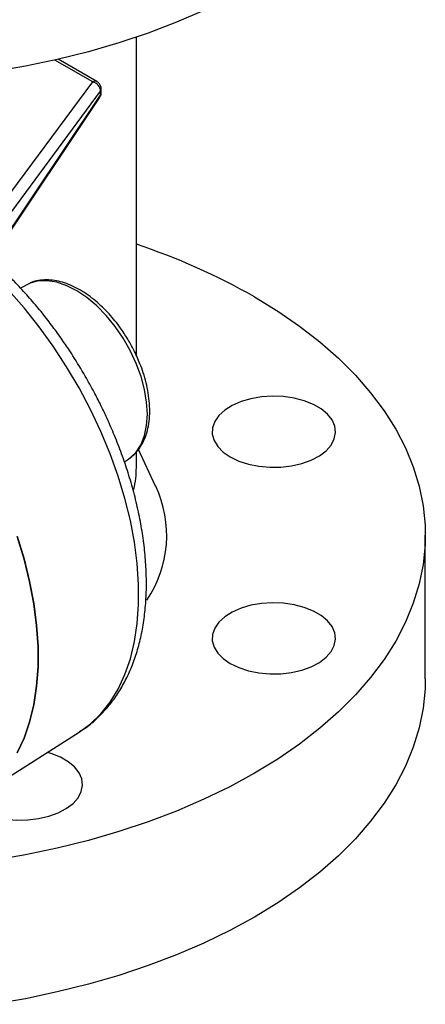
# Model space of a CAD drawing. Header units: inches. Extents: x -7.8 to 24, y -9.1 to 25.2.
# Tile 8 of 9: x 20.6 to 23.5, y 12.9 to 19.9. Entities that reach past the tile are written whole.
import ezdxf

# ---------------------------------------------------------------- set-up
doc = ezdxf.new("R2010")
doc.units = ezdxf.units.IN
doc.header["$MEASUREMENT"] = 0

msp = doc.modelspace()

# ---------------------------------------------------------------- linework, layer by layer
at = {"color": 7, "linetype": 'Continuous', "lineweight": 25}
for p, q in [((21.4247, 17.4911), (21.4247, 19.7452)), ((21.1152, 19.4286), (20.8468, 19.5835)), ((21.1449, 19.4308), (20.8709, 19.589)), ((20.2667, 18.2839), (21.1152, 19.4286)), ((20.323, 18.2184), (21.1716, 19.3631)), ((20.3878, 18.1665), (21.167, 19.3263)), ((21.1643, 19.3161), (21.1712, 19.329)), ((21.167, 19.3263), (21.1716, 19.3347)), ((21.1716, 19.3347), (21.1716, 19.3631)), ((21.1758, 19.3491), (21.1762, 19.3529)), ((21.1762, 19.354), (21.1762, 19.3767)), ((20.3907, 18.1646), (21.164, 19.3157)), ((21.164, 19.3157), (21.1643, 19.3161)), ((20.6715, 18.0037), (20.6032, 17.9681)), ((21.5614, 16.5651), (21.4398, 16.8248)), ((21.3395, 16.7371), (21.3629, 16.7521)), ((21.3629, 16.7521), (21.3724, 16.7584)), ((21.4247, 16.6971), (21.4247, 16.8071)), ((23.472, 15.1991), (23.472, 16.2181)), ((20.3141, 14.3736), (21.0203, 14.8226))]:
    msp.add_line(p, q, dxfattribs=at)
at = {"color": 7, "linetype": 'Continuous', "lineweight": 25, "flags": 128}
for points in [[(21.9021, 19.9334), (21.7092, 19.8505), (21.5083, 19.7742), (21.3, 19.7048), (21.0851, 19.6425), (20.8644, 19.5875), (20.6384, 19.54), (20.408, 19.5002), (20.174, 19.4682), (19.9372, 19.4441), (19.6984, 19.428), (19.4583, 19.4199), (19.2179, 19.4199), (18.9778, 19.428), (18.739, 19.4441), (18.5022, 19.4682), (18.2682, 19.5002), (18.0378, 19.54), (17.8119, 19.5875), (17.5911, 19.6425), (17.3762, 19.7048), (17.1679, 19.7742), (16.967, 19.8505), (16.7741, 19.9334)], [(21.3724, 16.7584), (21.3808, 16.7646), (21.4235, 16.8065), (21.4576, 16.8596), (21.4824, 16.9229), (21.4975, 16.9951), (21.5026, 17.0748), (21.4975, 17.1603), (21.4824, 17.2499), (21.4576, 17.3419), (21.4235, 17.4344), (21.3808, 17.5255), (21.3304, 17.6135), (21.2734, 17.6966), (21.2108, 17.773), (21.1439, 17.8414), (21.074, 17.9002), (21.0025, 17.9483), (20.931, 17.9849), (20.8607, 18.009), (20.7932, 18.0203), (20.7297, 18.0185), (20.6715, 18.0037)], [(21.0203, 14.8226), (21.1001, 14.8813), (21.1735, 14.9524), (21.2388, 15.0346), (21.2956, 15.1274), (21.3435, 15.2302), (21.3822, 15.3423), (21.4114, 15.463), (21.431, 15.5916), (21.4409, 15.7271), (21.4409, 15.8688), (21.431, 16.0156), (21.4114, 16.1668), (21.3822, 16.3213), (21.3435, 16.478), (21.2956, 16.6361), (21.2388, 16.7945), (21.1735, 16.9521), (21.1001, 17.108), (21.019, 17.2611), (20.9308, 17.4105), (20.8361, 17.5552), (20.7354, 17.6943), (20.6294, 17.8268), (20.5189, 17.952)], [(22.2612, 17.9056), (22.4262, 17.8046), (22.5808, 17.6983), (22.7244, 17.5869), (22.8565, 17.4709), (22.9767, 17.3507), (23.0847, 17.2267), (23.1799, 17.0992), (23.2621, 16.9688), (23.3311, 16.8358), (23.3866, 16.7007), (23.4283, 16.564), (23.4562, 16.4261), (23.4702, 16.2875), (23.4702, 16.1487), (23.4562, 16.0101), (23.4283, 15.8723), (23.3866, 15.7356), (23.3311, 15.6005), (23.2621, 15.4675), (23.1799, 15.337), (23.0847, 15.2096), (22.9767, 15.0855), (22.8565, 14.9653), (22.7244, 14.8493), (22.5808, 14.738), (22.4262, 14.6316), (22.2612, 14.5307), (22.0863, 14.4354), (21.9021, 14.3462), (21.7092, 14.2633), (21.5083, 14.187), (21.3, 14.1176), (21.0851, 14.0553), (20.8644, 14.0003), (20.6384, 13.9528), (20.408, 13.913)], [(22.0899, 16.7716), (22.15, 16.7427), (22.2182, 16.7203), (22.2921, 16.7054), (22.3695, 16.6983), (22.4478, 16.6993), (22.5246, 16.7084), (22.5973, 16.7252), (22.6636, 16.7493), (22.7215, 16.7798), (22.7689, 16.8158), (22.8045, 16.8561), (22.827, 16.8994), (22.8358, 16.9444), (22.8305, 16.9895), (22.8114, 17.0334), (22.779, 17.0745), (22.7344, 17.1117), (22.679, 17.1437), (22.6146, 17.1694), (22.5432, 17.1882), (22.4673, 17.1992), (22.3891, 17.2022), (22.3113, 17.1972), (22.2362, 17.1842), (22.1664, 17.1636), (22.1041, 17.1362), (22.0512, 17.1029), (22.0095, 17.0646), (21.9804, 17.0226), (21.9646, 16.9783), (21.9629, 16.9331), (21.9751, 16.8884), (22.001, 16.8457), (22.0397, 16.8064), (22.0899, 16.7716)], [(20.5801, 16.2095), (20.6289, 16.0488), (20.6683, 15.8894), (20.6981, 15.7323), (20.718, 15.5785), (20.7281, 15.4292), (20.7281, 15.2851), (20.7182, 15.1472), (20.6983, 15.0165), (20.6686, 14.8937), (20.6293, 14.7797), (20.5806, 14.6751)], [(20.5804, 14.6749), (20.6291, 14.7794), (20.6684, 14.8934), (20.6982, 15.0161), (20.7181, 15.1468), (20.7281, 15.2847), (20.7281, 15.4287), (20.7181, 15.5781), (20.6982, 15.7318), (20.6684, 15.8889), (20.6291, 16.0483), (20.5804, 16.209)], [(22.0899, 15.3078), (22.15, 15.2789), (22.2182, 15.2565), (22.2921, 15.2416), (22.3695, 15.2345), (22.4478, 15.2355), (22.5246, 15.2446), (22.5973, 15.2614), (22.6636, 15.2855), (22.7215, 15.316), (22.7689, 15.352), (22.8045, 15.3923), (22.827, 15.4356), (22.8358, 15.4806), (22.8305, 15.5257), (22.8114, 15.5696), (22.779, 15.6107), (22.7344, 15.6479), (22.679, 15.6799), (22.6146, 15.7056), (22.5432, 15.7244), (22.4673, 15.7354), (22.3891, 15.7384), (22.3113, 15.7334), (22.2362, 15.7204), (22.1664, 15.6998), (22.1041, 15.6724), (22.0512, 15.6391), (22.0095, 15.6008), (21.9804, 15.5588), (21.9646, 15.5145), (21.9629, 15.4693), (21.9751, 15.4246), (22.001, 15.3819), (22.0397, 15.3426), (22.0899, 15.3078)], [(23.472, 15.1991), (23.4702, 15.1297), (23.4562, 14.9911), (23.4283, 14.8532), (23.3866, 14.7165), (23.3311, 14.5814), (23.2621, 14.4484), (23.1799, 14.318), (23.0847, 14.1905), (22.9767, 14.0665), (22.8565, 13.9462), (22.7244, 13.8303), (22.5808, 13.7189), (22.4262, 13.6126), (22.2612, 13.5116), (22.0863, 13.4163), (21.9021, 13.3271), (21.7092, 13.2442), (21.5083, 13.1679), (21.3, 13.0985), (21.0851, 13.0362), (20.8644, 12.9812), (20.6384, 12.9338), (20.408, 12.894)], [(20.2969, 14.2728), (20.3571, 14.2438), (20.4252, 14.2215), (20.4992, 14.2065), (20.5765, 14.1995), (20.6549, 14.2005), (20.7316, 14.2095), (20.8043, 14.2264), (20.8707, 14.2504), (20.9285, 14.281), (20.976, 14.3169), (21.0115, 14.3572), (21.0341, 14.4006), (21.0428, 14.4455), (21.0376, 14.4906), (21.0184, 14.5345), (20.986, 14.5757), (20.9414, 14.6128), (20.886, 14.6448), (20.8216, 14.6706), (20.7941, 14.6788)]]:
    msp.add_lwpolyline(points, dxfattribs=at)
at = {"color": 7, "linetype": 'Continuous', "lineweight": 25}
for centre, radius, start, end in [((21.1321, 19.4032), 0.0305, 65.08402, 123.56662), ((21.0995, 19.358), 0.0723, 4.00636, 77.41083), ((21.1488, 19.3258), 0.0183, 328.15405, 1.83339), ((21.1631, 19.3323), 0.00877, 337.60334, 15.9215), ((21.1528, 19.377), 0.0234, 323.37054, 359.15892), ((19.9541, 13.8521), 4.664, 60.35336, 71.62075), ((20.7179, 16.6978), 0.7068, 347.16795, 359.94914), ((20.8231, 16.2163), 0.8167, 325.6957, 25.28875)]:
    msp.add_arc(centre, radius, start, end, dxfattribs=at)
for points, knots in [([(21.176, 19.3767), (21.1761, 19.3774), (21.1765, 19.3843), (21.1734, 19.3981), (21.1635, 19.4157), (21.1529, 19.4275), (21.1453, 19.4303), (21.1447, 19.4305)], [0, 0, 0, 0, 0.03256, 0.316019, 0.629892, 0.970361, 1, 1, 1, 1]), ([(21.1715, 19.33), (21.1729, 19.3337), (21.1751, 19.3395), (21.1755, 19.3455), (21.1756, 19.3476)], [0, 0, 0, 0, 0.641697, 1, 1, 1, 1]), ([(21.1716, 19.3347), (21.1736, 19.3391), (21.1764, 19.3451), (21.1757, 19.352), (21.1755, 19.354)], [0, 0, 0, 0, 0.721385, 1, 1, 1, 1]), ([(21.0624, 17.3444), (21.0339, 17.3923), (20.9939, 17.4598), (20.9304, 17.5564), (20.8744, 17.6375), (20.8049, 17.7313), (20.7293, 17.8265), (20.6472, 17.9219), (20.5626, 18.0135), (20.5042, 18.0702), (20.476, 18.0977)], [0, 0, 0, 0, 0.170985, 0.240374, 0.355394, 0.474566, 0.602137, 0.734951, 0.87175, 1, 1, 1, 1]), ([(21.3756, 17.5863), (21.359, 17.6136), (21.3357, 17.652), (21.2974, 17.7055), (21.2632, 17.7492), (21.2203, 17.7978), (21.1735, 17.8445), (21.123, 17.8884), (21.0698, 17.9279), (21.0146, 17.9619), (20.958, 17.9895), (20.9009, 18.0101), (20.8436, 18.0228), (20.7867, 18.0274), (20.7313, 18.022), (20.6927, 18.014), (20.6746, 18.0048), (20.6728, 18.0039)], [0, 0, 0, 0, 0.091863, 0.129144, 0.190722, 0.254167, 0.321731, 0.391677, 0.463354, 0.536283, 0.610183, 0.684873, 0.760232, 0.83626, 0.913143, 0.991447, 1, 1, 1, 1]), ([(21.3734, 16.7605), (21.3856, 16.7693), (21.4131, 16.7893), (21.4475, 16.8315), (21.4777, 16.8835), (21.4999, 16.9427), (21.5141, 17.0075), (21.5203, 17.0768), (21.5188, 17.149), (21.5101, 17.2229), (21.495, 17.2962), (21.4749, 17.366), (21.453, 17.4269), (21.4297, 17.4818), (21.405, 17.5336), (21.3855, 17.5686), (21.3756, 17.5863)], [0, 0, 0, 0, 0.0627988, 0.1417845, 0.221894, 0.3028232, 0.3839428, 0.4646968, 0.5446216, 0.6233158, 0.6999982, 0.7724264, 0.8379058, 0.8871331, 0.942751, 1, 1, 1, 1]), ([(21.022, 14.8255), (21.0375, 14.8352), (21.0829, 14.8634), (21.1513, 14.9224), (21.2242, 14.9992), (21.2876, 15.0842), (21.3418, 15.1748), (21.3883, 15.2734), (21.4268, 15.3793), (21.457, 15.4918), (21.4788, 15.6102), (21.4922, 15.7337), (21.4972, 15.8614), (21.4939, 15.9927), (21.4826, 16.1268), (21.4635, 16.2629), (21.4367, 16.4003), (21.4028, 16.5379), (21.3623, 16.6745), (21.316, 16.8081), (21.2656, 16.936), (21.2167, 17.0471), (21.17, 17.1445), (21.1211, 17.2403), (21.0837, 17.3067), (21.0624, 17.3444)], [0, 0, 0, 0, 0.024789, 0.072299, 0.121149, 0.166258, 0.211922, 0.258117, 0.304758, 0.351724, 0.398883, 0.44612, 0.493343, 0.540465, 0.587436, 0.634215, 0.680748, 0.726949, 0.772655, 0.81752, 0.860645, 0.90118, 0.930025, 0.960311, 1, 1, 1, 1])]:
    msp.add_open_spline(points, degree=3, knots=knots, dxfattribs=at)

doc.saveas('drawing.dxf')
